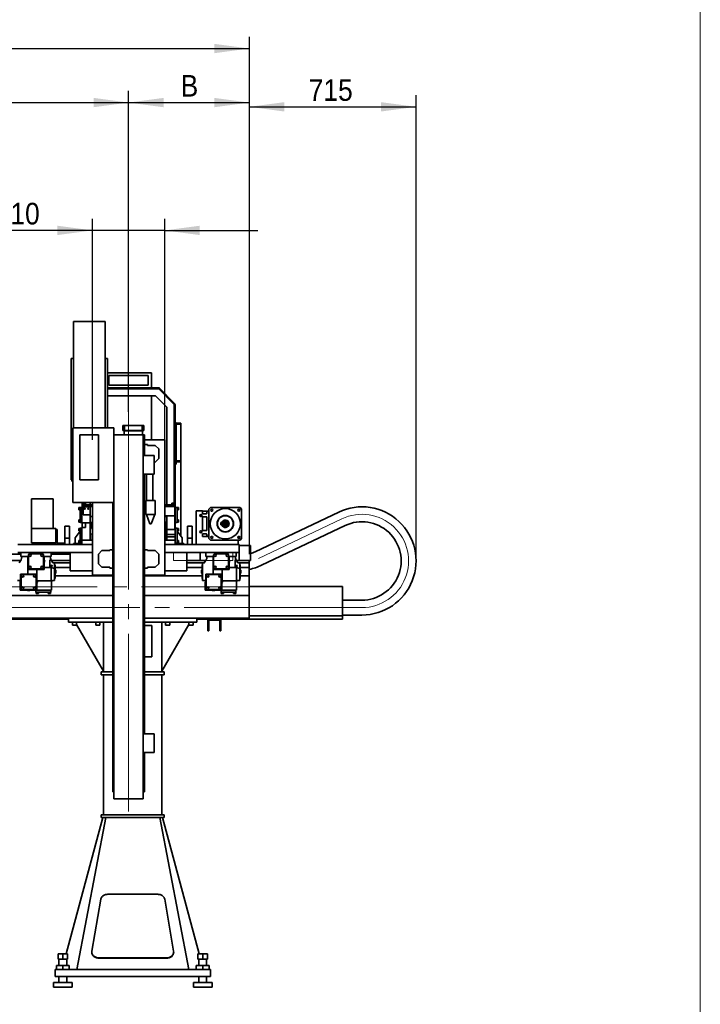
# Model space of a CAD drawing. Header units: millimetres. Extents: x 10 to 400, y 0 to 272.
# Tile 6 of 20: x 127 to 185, y 113 to 198. Entities that reach past the tile are written whole.
import ezdxf

# ---------------------------------------------------------------- set-up
doc = ezdxf.new("R2010")
doc.units = ezdxf.units.MM
for name, pattern in [('SLD-Durchgehend', [0]), ('SLD-Gestrichelt', [1.905, 1.27, -0.635]), ('SLD-Punktstrich', [19.05, 15.24, -1.27, 1.27, -1.27])]:
    doc.linetypes.add(name, pattern=pattern)
doc.layers.add('KOPF', color=7, linetype='SLD-Durchgehend')
doc.styles.add('SLDTEXTSTYLE3', font='GOTHIC.TTF', dxfattribs={"width": 0.913})
doc.dimstyles.new('SLDDIMSTYLE0', dxfattribs={"dimtxt": 1.852083, "dimasz": 3, "dimexe": 0, "dimexo": 0.0625, "dimgap": 0.463021, "dimtad": 1, "dimlfac": 50, "dimrnd": 1e-09, "dimzin": 12, "dimdsep": 46, "dimtxsty": 'SLDTEXTSTYLE3', "dimsah": 1, "dimcen": 0.09, "dimadec": 0, "dimazin": 3, "dimtfac": 1, "dimtofl": 0, "dimtmove": 0, "dimatfit": 3, "dimfxl": 1, "dimfrac": 2, "dimtolj": 1, "dimtzin": 12, "dimarcsym": 0})
doc.dimstyles.new('SLDDIMSTYLE1', dxfattribs={"dimtxt": 1.852083, "dimasz": 3, "dimexe": 0, "dimexo": 0.0625, "dimgap": 0.463021, "dimtad": 1, "dimlfac": 50, "dimrnd": 1e-09, "dimzin": 12, "dimdsep": 46, "dimtxsty": 'SLDTEXTSTYLE3', "dimsah": 1, "dimcen": 0.09, "dimadec": 0, "dimazin": 3, "dimtfac": 1, "dimtmove": 0, "dimatfit": 0, "dimfxl": 1, "dimfrac": 2, "dimtolj": 1, "dimtzin": 12, "dimarcsym": 0})
doc.dimstyles.new('SLDDIMSTYLE2', dxfattribs={"dimtxt": 1.852083, "dimasz": 3, "dimexe": 0, "dimexo": 0.0625, "dimgap": 0.463021, "dimtad": 1, "dimdec": 0, "dimlfac": 50, "dimrnd": 1e-09, "dimzin": 12, "dimdsep": 46, "dimtxsty": 'SLDTEXTSTYLE3', "dimsah": 1, "dimcen": 0.09, "dimadec": 0, "dimazin": 3, "dimtfac": 1, "dimtofl": 0, "dimtmove": 0, "dimatfit": 3, "dimfxl": 1, "dimfrac": 2, "dimtolj": 1, "dimtzin": 12, "dimarcsym": 0})

# ---------------------------------------------------------------- blocks, each defined once
blk = doc.blocks.new('_D')
at = {"layer": 'KOPF', "color": 7}
for p, q in [((44.313, 152.083), (44.313, 196.445)), ((146.313, 152.083), (146.313, 196.445)), ((44.313, 195.445), (146.313, 195.445))]:
    blk.add_line(p, q, dxfattribs=at)
for points in [[(44.313, 195.445), (47.313, 195.045), (47.313, 195.845)], [(146.313, 195.445), (143.313, 195.845), (143.313, 195.045)]]:
    blk.add_solid(points, dxfattribs=at)
at = {"layer": 'KOPF', "color": 7, "insert": (84.296, 197.811), "char_height": 1.85208, "attachment_point": 1, "style": 'SLDTEXTSTYLE3'}
blk.add_mtext('Lx = A + sx + ax + B', dxfattribs=at)
blk = doc.blocks.new('_D_6')
at = {"layer": 'KOPF'}
for p, q in [((55.213, 182.305), (55.213, 191.81)), ((135.953, 164.305), (135.953, 191.81)), ((55.213, 190.81), (135.953, 190.81))]:
    blk.add_line(p, q, dxfattribs=at)
for points in [[(55.213, 190.81), (58.213, 190.41), (58.213, 191.21)], [(135.953, 190.81), (132.953, 191.21), (132.953, 190.41)]]:
    blk.add_solid(points, dxfattribs=at)
at = {"layer": 'KOPF', "insert": (78.902, 193.176), "char_height": 1.85208, "attachment_point": 1, "style": 'SLDTEXTSTYLE3'}
blk.add_mtext('Hub, course, stroke = sx + ax', dxfattribs=at)
blk = doc.blocks.new('_D_7')
at = {"layer": 'KOPF'}
for p, q in [((132.853, 161.899), (132.853, 180.849)), ((139.053, 161.899), (139.053, 180.849)), ((132.853, 179.849), (124.558, 179.849)), ((139.053, 179.849), (132.853, 179.849)), ((139.053, 179.849), (147.053, 179.849))]:
    blk.add_line(p, q, dxfattribs=at)
for points in [[(132.853, 179.849), (129.853, 180.249), (129.853, 179.449)], [(139.053, 179.849), (142.053, 179.449), (142.053, 180.249)]]:
    blk.add_solid(points, dxfattribs=at)
at = {"layer": 'KOPF', "insert": (124.558, 182.215), "char_height": 1.8521, "attachment_point": 1, "style": 'SLDTEXTSTYLE3'}
blk.add_mtext('310', dxfattribs=at)
blk = doc.blocks.new('_D_8')
at = {"layer": 'KOPF'}
for p, q in [((135.953, 164.305), (135.953, 191.81)), ((146.313, 152.083), (146.313, 191.81)), ((135.953, 190.81), (146.313, 190.81))]:
    blk.add_line(p, q, dxfattribs=at)
for points in [[(135.953, 190.81), (138.953, 190.41), (138.953, 191.21)], [(146.313, 190.81), (143.313, 191.21), (143.313, 190.41)]]:
    blk.add_solid(points, dxfattribs=at)
at = {"layer": 'KOPF', "insert": (140.424, 193.176), "char_height": 1.852, "attachment_point": 1, "style": 'SLDTEXTSTYLE3'}
blk.add_mtext('B', dxfattribs=at)
blk = doc.blocks.new('_D_9')
at = {"layer": 'KOPF'}
for p, q in [((146.313, 152.083), (146.313, 191.445)), ((160.613, 151.505), (160.613, 191.445)), ((146.313, 190.445), (160.613, 190.445))]:
    blk.add_line(p, q, dxfattribs=at)
for points in [[(146.313, 190.445), (149.313, 190.045), (149.313, 190.845)], [(160.613, 190.445), (157.613, 190.845), (157.613, 190.045)]]:
    blk.add_solid(points, dxfattribs=at)
at = {"layer": 'KOPF', "insert": (151.41, 192.811), "char_height": 1.8521, "attachment_point": 1, "style": 'SLDTEXTSTYLE3'}
blk.add_mtext('715', dxfattribs=at)

msp = doc.modelspace()

# ---------------------------------------------------------------- linework, layer by layer
at = {"color": 7, "linetype": 'SLD-Durchgehend', "lineweight": 35}
for p, q in [((133.94267, 172.02502), (131.22267, 172.02502)), ((131.22267, 168.04386), (131.22267, 172.02502)), ((133.94267, 168.04386), (133.94267, 172.02502)), ((131.03267, 158.45502), (131.03267, 168.85502)), ((131.03267, 168.85502), (131.22267, 168.85502)), ((131.22267, 166.38547), (131.22267, 168.04386)), ((133.94267, 168.85502), (134.13267, 168.85502)), ((133.94267, 166.38547), (133.94267, 168.04386)), ((134.13267, 162.90482), (134.13267, 168.85502)), ((137.91266, 167.63542), (134.13267, 167.63542)), ((137.91266, 167.63502), (134.13267, 167.63502)), ((137.63267, 167.41502), (134.27267, 167.41502)), ((134.27267, 167.41502), (134.27267, 166.57502)), ((137.63267, 166.57502), (137.63267, 167.41502)), ((137.91266, 167.63502), (137.91266, 167.63542)), ((137.91266, 166.35502), (137.91266, 167.63502)), ((131.22267, 166.38482), (131.22267, 166.38547)), ((131.22267, 166.38482), (131.22267, 162.90482)), ((133.94267, 166.38482), (133.94267, 166.38547)), ((133.94267, 166.38482), (133.94267, 162.90482)), ((138.48969, 166.35502), (134.13267, 166.35502)), ((137.63267, 166.57542), (134.27267, 166.57542)), ((134.27267, 166.57502), (137.63267, 166.57502)), ((138.53812, 166.34741), (138.51359, 166.27126)), ((138.56157, 166.33772), (138.52517, 166.26648)), ((138.56157, 166.33772), (138.53812, 166.34741)), ((138.60141, 166.30874), (138.56157, 166.33772)), ((138.48969, 166.27502), (134.13267, 166.27502)), ((138.26518, 165.65502), (134.13267, 165.65502)), ((137.91266, 165.65502), (137.91266, 161.89902)), ((139.24267, 164.67754), (138.26518, 165.65502)), ((138.52517, 166.26648), (138.51359, 166.27126)), ((138.522, 166.27502), (138.54485, 166.25217)), ((138.54485, 166.25217), (138.52517, 166.26648)), ((138.60141, 166.30874), (138.54485, 166.25217)), ((139.83982, 164.95719), (138.54485, 166.25217)), ((139.89639, 165.01376), (138.60141, 166.30874)), ((139.24267, 156.32502), (139.24267, 164.67754)), ((139.89639, 165.01376), (139.83982, 164.95719)), ((139.85581, 164.934), (139.83982, 164.95719)), ((139.92879, 164.96678), (139.85581, 164.934)), ((139.85757, 164.92978), (139.85581, 164.934)), ((139.93234, 164.95824), (139.85757, 164.92978)), ((139.86267, 164.90204), (139.85757, 164.92978)), ((139.86267, 164.93435), (139.86267, 164.90204)), ((139.86267, 157.49591), (139.86267, 164.90204)), ((139.94267, 164.90204), (139.86267, 164.90204)), ((139.92879, 164.96678), (139.89639, 165.01376)), ((139.93234, 164.95824), (139.92879, 164.96678)), ((139.94267, 164.90204), (139.93234, 164.95824)), ((139.94267, 157.49591), (139.94267, 164.90204)), ((135.47087, 162.67902), (135.47087, 163.11902)), ((135.61087, 163.11902), (135.47087, 163.11902)), ((135.61087, 162.67902), (135.61087, 163.11902)), ((135.61087, 163.11902), (137.13087, 163.11902)), ((137.13087, 162.67902), (137.13087, 163.11902)), ((137.13087, 163.11902), (137.27087, 163.11902)), ((137.27087, 162.67902), (137.27087, 163.11902)), ((140.02267, 163.33891), (139.94267, 163.33891)), ((140.02267, 163.33891), (140.02267, 160.16629)), ((140.43267, 163.32686), (140.02267, 163.32686)), ((140.43267, 163.24754), (140.02267, 163.24754)), ((140.02267, 163.15617), (140.03266, 163.15617)), ((140.03266, 163.13107), (140.02267, 163.13107)), ((140.03266, 163.05175), (140.02267, 163.05175)), ((140.03266, 163.15617), (140.03266, 163.05175)), ((140.43267, 163.24754), (140.43267, 163.32686)), ((140.43267, 163.24754), (140.43267, 162.68224)), ((134.70266, 162.90482), (131.18267, 162.90482)), ((131.18267, 162.90482), (131.18267, 156.50482)), ((133.38266, 162.30482), (131.78267, 162.30482)), ((131.78267, 162.30482), (131.78267, 158.46482)), ((133.38266, 158.46482), (133.38266, 162.30482)), ((134.70266, 162.90482), (134.70266, 156.50482)), ((134.70266, 162.30502), (134.90267, 162.30502)), ((134.90267, 162.30502), (137.00267, 162.30502)), ((135.61087, 162.67902), (135.47087, 162.67902)), ((135.57087, 162.67902), (135.57087, 162.65902)), ((135.57087, 162.65902), (137.17087, 162.65902)), ((135.58086, 162.65902), (135.58086, 162.30502)), ((135.61087, 162.67902), (137.13087, 162.67902)), ((137.00267, 162.30502), (137.20266, 162.30502)), ((137.13087, 162.67902), (137.27087, 162.67902)), ((137.16086, 162.30502), (137.16086, 162.65902)), ((137.17087, 162.65902), (137.17087, 162.67902)), ((137.20266, 162.30502), (137.20266, 131.10502)), ((137.20266, 162.30482), (137.31267, 162.30482)), ((137.31267, 161.48902), (137.31267, 162.30482)), ((140.43267, 162.68224), (140.43267, 162.6251)), ((140.43267, 162.6251), (140.43267, 160.07492)), ((137.20266, 161.48902), (137.30866, 161.48902)), ((137.30866, 160.55502), (137.30866, 161.48902)), ((137.56866, 161.48902), (137.30866, 161.48902)), ((139.05267, 161.89902), (137.31267, 161.89902)), ((137.56866, 161.40902), (137.56866, 161.48902)), ((138.24266, 161.40902), (137.56866, 161.40902)), ((138.53867, 161.11302), (138.24266, 161.40902)), ((139.05267, 150.29902), (139.05267, 161.89902)), ((138.16267, 160.55502), (137.20266, 160.55502)), ((138.16267, 160.55502), (138.16267, 158.95502)), ((138.53867, 160.28502), (138.53867, 161.11302)), ((138.16267, 159.98902), (138.24266, 159.98902)), ((138.24266, 159.98902), (138.53867, 160.28502)), ((140.02267, 160.16629), (139.94267, 160.16629)), ((140.43267, 160.07492), (139.94267, 160.07492)), ((140.43267, 159.9956), (139.94267, 159.9956)), ((140.03266, 159.90423), (139.94267, 159.90423)), ((139.94267, 159.85252), (140.02267, 159.85252)), ((139.94267, 159.79981), (140.03266, 159.79981)), ((140.02267, 160.16629), (140.02267, 160.07492)), ((140.02267, 159.90423), (140.02267, 159.85252)), ((140.02267, 159.87913), (140.03266, 159.87913)), ((140.03266, 159.79981), (140.03266, 159.90423)), ((140.43267, 159.9956), (140.43267, 160.07492)), ((140.43267, 159.71637), (140.43267, 159.9956)), ((140.43267, 159.65922), (140.43267, 159.71637)), ((140.43267, 157.56441), (140.43267, 159.65922)), ((138.16267, 158.95502), (137.20266, 158.95502)), ((137.31267, 152.46902), (137.31267, 158.95502)), ((137.48267, 158.95502), (137.48267, 156.67502)), ((138.04267, 156.67502), (138.04267, 158.95502)), ((131.03267, 158.45502), (131.18267, 158.45502)), ((131.08267, 158.35502), (131.08267, 158.45502)), ((131.08267, 158.35502), (131.18267, 158.35502)), ((131.78267, 158.46482), (133.38266, 158.46482)), ((139.94267, 157.49591), (139.86267, 157.49591)), ((139.86267, 157.49591), (139.86267, 156.32502)), ((139.94267, 157.49591), (139.94267, 156.14502)), ((140.43267, 157.54422), (140.43267, 157.56441)), ((140.43267, 153.64061), (140.43267, 157.54422)), ((127.63866, 156.82502), (127.63866, 154.27502)), ((127.63866, 156.82502), (128.55866, 156.82502)), ((128.55866, 156.82502), (129.47866, 156.82502)), ((129.47866, 154.27502), (129.47866, 156.82502)), ((134.70266, 156.50482), (131.18267, 156.50482)), ((131.96267, 156.14502), (131.96267, 156.50482)), ((132.02467, 156.32502), (132.02467, 156.16502)), ((132.02467, 156.32502), (132.12467, 156.32502)), ((132.04267, 156.32502), (132.04267, 156.50482)), ((132.04467, 156.44502), (132.04467, 156.32502)), ((132.04467, 156.44502), (132.24466, 156.44502)), ((132.12467, 156.32502), (132.85267, 156.32502)), ((132.24466, 156.32502), (132.24466, 156.44502)), ((132.66267, 156.50482), (132.66267, 156.32502)), ((132.85267, 156.50482), (132.85267, 150.29902)), ((134.59267, 152.46902), (134.59267, 156.50482)), ((134.70266, 156.50482), (134.70266, 131.10502)), ((137.44267, 156.67502), (137.44267, 155.47502)), ((138.24266, 156.67502), (137.44267, 156.67502)), ((138.24266, 155.47502), (138.24266, 156.67502)), ((139.05267, 156.32502), (139.78066, 156.32502)), ((139.66066, 156.44502), (139.66066, 156.32502)), ((139.66066, 156.44502), (139.86067, 156.44502)), ((139.78066, 156.32502), (139.88067, 156.32502)), ((139.86067, 156.32502), (139.86067, 156.44502)), ((139.88067, 156.32502), (139.88067, 156.16502)), ((131.79467, 156.07502), (131.67467, 156.07502)), ((131.67467, 155.87502), (131.67467, 156.07502)), ((131.67467, 155.87502), (131.79467, 155.87502)), ((131.79467, 156.09502), (131.95467, 156.09502)), ((131.79467, 155.99502), (131.79467, 156.09502)), ((131.79467, 154.91502), (131.79467, 155.99502)), ((131.95467, 156.14502), (131.95467, 154.76502)), ((131.95467, 156.14502), (132.05467, 156.14502)), ((131.98467, 156.14502), (131.98467, 156.16502)), ((132.66467, 156.16502), (131.98467, 156.16502)), ((132.66467, 156.14502), (132.05467, 156.14502)), ((132.05467, 156.14502), (132.05467, 155.45502)), ((132.05467, 155.45502), (132.66467, 155.45502)), ((132.85267, 156.17502), (132.66467, 156.17502)), ((132.66467, 156.17502), (132.66467, 156.14502)), ((132.66467, 155.45502), (132.66467, 156.14502)), ((132.66467, 155.45502), (132.66467, 155.31921)), ((137.44267, 155.47502), (138.24266, 155.47502)), ((137.49267, 155.47502), (137.78384, 154.67502)), ((137.90149, 154.67502), (138.19266, 155.47502)), ((139.92066, 156.16502), (139.05267, 156.16502)), ((139.24067, 155.36502), (139.05267, 155.36502)), ((139.24067, 155.31921), (139.24067, 155.36502)), ((139.92066, 155.36502), (139.24067, 155.36502)), ((139.92066, 155.36502), (139.92066, 156.16502)), ((139.95067, 156.14502), (139.92066, 156.14502)), ((139.95067, 155.55589), (139.92066, 155.55589)), ((139.92066, 154.36502), (139.92066, 155.36502)), ((139.95067, 155.35415), (139.92066, 155.35415)), ((139.95067, 155.55589), (139.95067, 156.14502)), ((140.11066, 156.09502), (139.95067, 156.09502)), ((139.95067, 155.35415), (139.95067, 155.55589)), ((139.95067, 154.76502), (139.95067, 155.35415)), ((140.11066, 156.09502), (140.11066, 155.99502)), ((140.23067, 156.07502), (140.11066, 156.07502)), ((140.11066, 155.99502), (140.11066, 154.91502)), ((140.11066, 155.87502), (140.23067, 155.87502)), ((140.23067, 156.07502), (140.23067, 155.97502)), ((140.23067, 155.97502), (140.23067, 155.87502)), ((141.75267, 152.91502), (141.75267, 155.79502)), ((142.28267, 155.79502), (141.75267, 155.79502)), ((142.23267, 155.42374), (142.23267, 155.3663)), ((142.28267, 155.79502), (142.28267, 155.58502)), ((142.28267, 155.78502), (142.85267, 155.78502)), ((142.28267, 155.58502), (142.30267, 155.58502)), ((142.30267, 155.58502), (142.30267, 155.55502)), ((142.30267, 155.55502), (142.64267, 155.55502)), ((142.64267, 155.55502), (142.64267, 155.58502)), ((142.64267, 155.58502), (142.66267, 155.58502)), ((142.66267, 155.58502), (142.66267, 155.77502)), ((142.85267, 155.77502), (142.66267, 155.77502)), ((142.85267, 155.95502), (142.99267, 156.09502)), ((142.85267, 153.43502), (142.85267, 155.95502)), ((142.99267, 156.09502), (145.51267, 156.09502)), ((143.04936, 155.78502), (143.12252, 155.78502)), ((145.65267, 155.95502), (145.51267, 156.09502)), ((145.65267, 153.43502), (145.65267, 155.95502)), ((146.81534, 152.29038), (153.98072, 155.69612)), ((131.79467, 155.03502), (131.67467, 155.03502)), ((131.67467, 154.83502), (131.67467, 155.03502)), ((131.67467, 154.83502), (131.79467, 154.83502)), ((131.79467, 154.81502), (131.79467, 154.91502)), ((131.79467, 154.81502), (131.95467, 154.81502)), ((131.95467, 154.76502), (132.66467, 154.76502)), ((131.96267, 154.36502), (131.96267, 154.76502)), ((131.98467, 154.76502), (131.98467, 154.36502)), ((132.26467, 154.76502), (132.26467, 154.36502)), ((132.66467, 155.31921), (132.66467, 153.81083)), ((132.85267, 155.31265), (132.66467, 155.31921)), ((137.90149, 154.67502), (137.78384, 154.67502)), ((139.24067, 155.31921), (139.05267, 155.31265)), ((139.24067, 154.2873), (139.24067, 155.31921)), ((139.95067, 154.76502), (139.92066, 154.76502)), ((139.94267, 154.76502), (139.94267, 154.36502)), ((140.11066, 154.81502), (139.95067, 154.81502)), ((140.23067, 155.03502), (140.11066, 155.03502)), ((140.11066, 154.91502), (140.11066, 154.81502)), ((140.11066, 154.83502), (140.23067, 154.83502)), ((140.23067, 155.03502), (140.23067, 154.93502)), ((140.23067, 154.93502), (140.23067, 154.83502)), ((142.18139, 155.31502), (142.12395, 155.31502)), ((142.28267, 155.27502), (142.28267, 154.11502)), ((142.66267, 155.27502), (142.28267, 155.27502)), ((142.66267, 155.27502), (142.66267, 154.11502)), ((143.9487, 154.79502), (143.86667, 154.79502)), ((143.86667, 154.79502), (143.86667, 154.59502)), ((143.86667, 154.59502), (143.9487, 154.59502)), ((147.36482, 151.13432), (154.5302, 154.54006)), ((127.61467, 154.27502), (129.71467, 154.27502)), ((127.61467, 154.27502), (127.61467, 153.04902)), ((129.71467, 154.27502), (129.71467, 154.21502)), ((129.71467, 154.21502), (129.81467, 154.21502)), ((129.71467, 154.21502), (129.71467, 152.91502)), ((129.81467, 154.21502), (129.81467, 153.01502)), ((130.49666, 154.49502), (130.89666, 154.49502)), ((130.49666, 153.45579), (130.49666, 154.49502)), ((130.89666, 154.49502), (130.89666, 153.45579)), ((131.36267, 153.49502), (131.79467, 154.06678)), ((131.79467, 154.29502), (131.67467, 154.29502)), ((131.67467, 154.09502), (131.67467, 154.29502)), ((131.67467, 154.09502), (131.79467, 154.09502)), ((131.79467, 154.21502), (131.79467, 154.31502)), ((131.79467, 154.31502), (131.95467, 154.31502)), ((131.79467, 153.13502), (131.79467, 154.21502)), ((131.95467, 154.36502), (132.26467, 154.36502)), ((131.95467, 154.36502), (131.95467, 153.27502)), ((132.66467, 153.81083), (132.85267, 153.81739)), ((132.66467, 153.81083), (132.66467, 153.54502)), ((132.82467, 153.81642), (132.82467, 153.54502)), ((139.05267, 153.81739), (139.22067, 153.81153)), ((139.08067, 153.54502), (139.08067, 153.81642)), ((139.22067, 154.2873), (139.24067, 154.2873)), ((139.22067, 153.81153), (139.22067, 154.2873)), ((139.22067, 153.81153), (139.22067, 153.54502)), ((139.24067, 154.20991), (139.24067, 154.2873)), ((139.24067, 154.20959), (139.24067, 154.20991)), ((139.37722, 154.20502), (139.24067, 154.20502)), ((139.24067, 154.06502), (139.24067, 154.20502)), ((139.24067, 153.61502), (139.24067, 154.06502)), ((139.95067, 153.77589), (139.24067, 153.77589)), ((139.91801, 154.20502), (139.37722, 154.20502)), ((139.91801, 154.36502), (139.91801, 154.20502)), ((139.95067, 154.36502), (139.91801, 154.36502)), ((139.95067, 153.77589), (139.95067, 154.36502)), ((140.11066, 154.31502), (139.95067, 154.31502)), ((139.95067, 153.57415), (139.95067, 153.77589)), ((140.11066, 154.31502), (140.11066, 154.21502)), ((140.23067, 154.29502), (140.11066, 154.29502)), ((140.11066, 154.21502), (140.11066, 153.13502)), ((140.11066, 154.09502), (140.23067, 154.09502)), ((140.11066, 154.06678), (140.54267, 153.49502)), ((140.23067, 154.29502), (140.23067, 154.19502)), ((140.23067, 154.19502), (140.23067, 154.09502)), ((141.00866, 154.49502), (141.40867, 154.49502)), ((141.00866, 153.45579), (141.00866, 154.49502)), ((141.40867, 154.49502), (141.40867, 153.45579)), ((142.12395, 154.07502), (142.18139, 154.07502)), ((142.23267, 154.02374), (142.23267, 153.9663)), ((142.66267, 154.11502), (142.28267, 154.11502)), ((142.30267, 153.80502), (142.28267, 153.80502)), ((142.28267, 153.80502), (142.28267, 153.59502)), ((142.64267, 153.83502), (142.30267, 153.83502)), ((142.30267, 153.83502), (142.30267, 153.80502)), ((142.64267, 153.80502), (142.64267, 153.83502)), ((142.66267, 153.80502), (142.64267, 153.80502)), ((142.66267, 153.61502), (142.66267, 153.80502)), ((126.45267, 152.91502), (132.85267, 152.91502)), ((127.61467, 153.04902), (129.71467, 153.04902)), ((129.81467, 153.01502), (130.40267, 153.01502)), ((130.40267, 153.01502), (130.40267, 152.91502)), ((130.49666, 153.45579), (130.49666, 152.91502)), ((130.89666, 153.45579), (130.49666, 153.45579)), ((130.89666, 153.45579), (130.89666, 152.91502)), ((131.22267, 152.99502), (131.88467, 152.99502)), ((131.22267, 152.99502), (131.22267, 152.91502)), ((131.36267, 152.99502), (131.36267, 153.49502)), ((131.79467, 153.25502), (131.67467, 153.25502)), ((131.67467, 153.05502), (131.67467, 153.25502)), ((131.67467, 153.05502), (131.79467, 153.05502)), ((131.79467, 153.03502), (131.79467, 153.13502)), ((131.79467, 153.03502), (131.95467, 153.03502)), ((131.95467, 153.27502), (132.85267, 153.27502)), ((131.95467, 153.27502), (131.95467, 152.91502)), ((132.66467, 153.54502), (132.66467, 153.29502)), ((132.66467, 153.29502), (132.66467, 153.27502)), ((132.82467, 153.54502), (132.82467, 153.29502)), ((132.82467, 153.29502), (132.82467, 153.27502)), ((139.95067, 153.27502), (139.05267, 153.27502)), ((139.05267, 152.91502), (145.45267, 152.91502)), ((139.08067, 153.29502), (139.08067, 153.54502)), ((139.08067, 153.27502), (139.08067, 153.29502)), ((139.22067, 153.54502), (139.22067, 153.49404)), ((139.22067, 153.49404), (139.24067, 153.49404)), ((139.24067, 153.49404), (139.24067, 153.61502)), ((139.95067, 153.57415), (139.24067, 153.57415)), ((139.24067, 153.29502), (139.24067, 153.49404)), ((139.24067, 153.27502), (139.24067, 153.29502)), ((139.95067, 153.27502), (139.95067, 153.57415)), ((139.95067, 152.91502), (139.95067, 153.27502)), ((140.11066, 153.03502), (139.95067, 153.03502)), ((140.02067, 152.99502), (140.68267, 152.99502)), ((140.23067, 153.25502), (140.11066, 153.25502)), ((140.11066, 153.13502), (140.11066, 153.03502)), ((140.11066, 153.05502), (140.23067, 153.05502)), ((140.23067, 153.25502), (140.23067, 153.15502)), ((140.23067, 153.15502), (140.23067, 153.05502)), ((140.54267, 153.49502), (140.54267, 152.99502)), ((140.68267, 152.91502), (140.68267, 152.99502)), ((141.00866, 153.45579), (141.00866, 152.91502)), ((141.40867, 153.45579), (141.00866, 153.45579)), ((141.40867, 153.45579), (141.40867, 152.91502)), ((142.28267, 153.60502), (142.85267, 153.60502)), ((142.85267, 153.59502), (142.28267, 153.59502)), ((142.33767, 153.60502), (142.33767, 153.59502)), ((142.85267, 153.61502), (142.66267, 153.61502)), ((142.99267, 153.29502), (142.85267, 153.43502)), ((142.99267, 153.29502), (145.51267, 153.29502)), ((143.1386, 153.59502), (143.03329, 153.59502)), ((143.04936, 153.60502), (143.12252, 153.60502)), ((145.35267, 153.47564), (145.35267, 153.58095)), ((145.35267, 152.91502), (145.35267, 153.29502)), ((145.45267, 152.23502), (145.45267, 152.91502)), ((145.45267, 152.82902), (146.42267, 152.82902)), ((145.51267, 153.29502), (145.65267, 153.43502)), ((146.42267, 152.82902), (146.42267, 151.55502)), ((126.71267, 152.08302), (65.68267, 152.08302)), ((126.45267, 152.23502), (132.85267, 152.23502)), ((126.71267, 151.87502), (126.71267, 152.23502)), ((127.37267, 152.01502), (127.37267, 150.93502)), ((128.55267, 152.11502), (127.47267, 152.11502)), ((128.65267, 150.93502), (128.65267, 152.01502)), ((129.31267, 152.23502), (129.31267, 151.87502)), ((130.95266, 152.08302), (129.31267, 152.08302)), ((130.15266, 152.08302), (130.15266, 152.23502)), ((130.95266, 150.65502), (130.95266, 152.23502)), ((133.66267, 152.38902), (133.36667, 152.09302)), ((133.36667, 152.09302), (133.36667, 151.26502)), ((134.33667, 152.38902), (133.66267, 152.38902)), ((134.33667, 152.46902), (134.33667, 152.38902)), ((134.59667, 152.46902), (134.33667, 152.46902)), ((134.59667, 150.88902), (134.59667, 152.46902)), ((134.59667, 152.46902), (134.70266, 152.46902)), ((137.20266, 152.46902), (137.30866, 152.46902)), ((137.30866, 150.88902), (137.30866, 152.46902)), ((137.56866, 152.46902), (137.30866, 152.46902)), ((137.56866, 152.38902), (137.56866, 152.46902)), ((138.24266, 152.38902), (137.56866, 152.38902)), ((138.53867, 152.09302), (138.24266, 152.38902)), ((138.53867, 151.26502), (138.53867, 152.09302)), ((139.05267, 152.23502), (145.45267, 152.23502)), ((140.95266, 150.65502), (140.95266, 152.23502)), ((142.09267, 152.23002), (140.95266, 152.23002)), ((141.75267, 152.23002), (141.75267, 152.23502)), ((142.09267, 152.23502), (142.09267, 151.53502)), ((142.59267, 151.87502), (142.59267, 152.23502)), ((143.25267, 152.01502), (143.25267, 150.93502)), ((144.43267, 152.11502), (143.35267, 152.11502)), ((144.53267, 150.93502), (144.53267, 152.01502)), ((145.19267, 152.23502), (145.19267, 151.87502)), ((145.45267, 152.23502), (145.45267, 151.55502)), ((126.68527, 151.53502), (64.48007, 151.53502)), ((126.57222, 151.33921), (126.72568, 151.60502)), ((127.32266, 151.87502), (126.71267, 151.87502)), ((126.79267, 151.85502), (126.79267, 151.87502)), ((127.32266, 150.78502), (127.32266, 151.87502)), ((129.31267, 151.87502), (128.70267, 151.87502)), ((128.70267, 151.87502), (128.70267, 151.57589)), ((128.70267, 151.37415), (128.70267, 150.78502)), ((129.21267, 151.53502), (129.21267, 151.08502)), ((129.23266, 151.87502), (129.23266, 151.85502)), ((129.45353, 151.33851), (129.29966, 151.60502)), ((130.95266, 151.53502), (129.34007, 151.53502)), ((130.95266, 151.33994), (129.4527, 151.33994)), ((129.45353, 151.33851), (129.61267, 151.33851)), ((129.61267, 151.33851), (129.61267, 150.86274)), ((129.64267, 151.16502), (129.61267, 151.16502)), ((129.64267, 151.16502), (129.64267, 150.00502)), ((133.36667, 151.26502), (133.66267, 150.96902)), ((138.24266, 150.96902), (138.53867, 151.26502)), ((140.95266, 151.54002), (142.09267, 151.54002)), ((142.09267, 151.53502), (140.95266, 151.53502)), ((142.45264, 151.33994), (140.95266, 151.33994)), ((142.09267, 151.53502), (142.56527, 151.53502)), ((142.29267, 151.16502), (142.26267, 151.16502)), ((142.26267, 151.16502), (142.26267, 150.00502)), ((142.29267, 149.83083), (142.29267, 151.33921)), ((142.45221, 151.33921), (142.29267, 151.33921)), ((142.45221, 151.33921), (142.60568, 151.60502)), ((143.20267, 151.87502), (142.59267, 151.87502)), ((142.67267, 151.85502), (142.67267, 151.87502)), ((143.20267, 150.78502), (143.20267, 151.87502)), ((145.19267, 151.87502), (144.58267, 151.87502)), ((144.58267, 151.87502), (144.58267, 151.57589)), ((144.58267, 151.37415), (144.58267, 150.78502)), ((145.09267, 151.53502), (145.09267, 151.08502)), ((145.11267, 151.87502), (145.11267, 151.85502)), ((145.13561, 151.87502), (145.13561, 151.70531)), ((145.33352, 151.33851), (145.17965, 151.60502)), ((145.20852, 151.55502), (145.45267, 151.55502)), ((146.31267, 151.53502), (145.22007, 151.53502)), ((146.31267, 151.33994), (145.3327, 151.33994)), ((145.33352, 151.33851), (145.49267, 151.33851)), ((145.45267, 151.55502), (146.42267, 151.55502)), ((145.49267, 151.33851), (145.49267, 150.86274)), ((145.52267, 151.16502), (145.49267, 151.16502)), ((145.52267, 151.16502), (145.52267, 150.00502)), ((146.31267, 151.55502), (146.31267, 151.53502)), ((146.31267, 151.53502), (146.31267, 151.33994)), ((146.31267, 150.95502), (146.31267, 151.33994)), ((126.69267, 149.00502), (126.69267, 150.38502)), ((126.69267, 150.38502), (128.07267, 150.38502)), ((127.92267, 150.33502), (126.84267, 150.33502)), ((128.70267, 150.78502), (127.32266, 150.78502)), ((127.32266, 150.38502), (127.32266, 150.78502)), ((127.47267, 150.83502), (128.55267, 150.83502)), ((128.07267, 150.38502), (128.07267, 149.79589)), ((128.09276, 149.78502), (128.09276, 150.78502)), ((128.70267, 150.94502), (129.30881, 150.94502)), ((129.32267, 149.78502), (129.32267, 150.94045)), ((129.32384, 150.94013), (129.61267, 150.86274)), ((129.61267, 150.86274), (129.61267, 149.83083)), ((130.95266, 150.95502), (129.64267, 150.95502)), ((129.70067, 150.70052), (129.64267, 150.74502)), ((129.64267, 150.42502), (129.70067, 150.46953)), ((129.70067, 150.70052), (129.70067, 150.46953)), ((132.85267, 150.65502), (130.95266, 150.65502)), ((132.85267, 150.29902), (134.59267, 150.29902)), ((133.66267, 150.96902), (134.33667, 150.96902)), ((134.33667, 150.96902), (134.33667, 150.88902)), ((134.33667, 150.88902), (134.59667, 150.88902)), ((134.59267, 131.70502), (134.59267, 150.88902)), ((134.70266, 150.88902), (134.59667, 150.88902)), ((137.30866, 150.88902), (137.20266, 150.88902)), ((137.30866, 150.88902), (137.56866, 150.88902)), ((137.31267, 136.67502), (137.31267, 150.88902)), ((137.31267, 150.29902), (139.05267, 150.29902)), ((137.56866, 150.88902), (137.56866, 150.96902)), ((137.56866, 150.96902), (138.24266, 150.96902)), ((140.95266, 150.65502), (139.05267, 150.65502)), ((142.26267, 150.95502), (140.95266, 150.95502)), ((142.26267, 150.74502), (142.20467, 150.70052)), ((142.20467, 150.70052), (142.20467, 150.46953)), ((142.20467, 150.46953), (142.26267, 150.42502)), ((142.57267, 149.00502), (142.57267, 150.38502)), ((142.57267, 150.38502), (143.95267, 150.38502)), ((143.80267, 150.33502), (142.72266, 150.33502)), ((144.58267, 150.78502), (143.20267, 150.78502)), ((143.20267, 150.38502), (143.20267, 150.78502)), ((143.35267, 150.83502), (144.43267, 150.83502)), ((143.95267, 150.38502), (143.95267, 149.79589)), ((143.97276, 149.78502), (143.97276, 150.78502)), ((144.58267, 150.94502), (145.18882, 150.94502)), ((145.20267, 149.78502), (145.20267, 150.94045)), ((145.20385, 150.94013), (145.49267, 150.86274)), ((145.49267, 150.86274), (145.49267, 149.83083)), ((146.31267, 150.95502), (145.52267, 150.95502)), ((145.58066, 150.70052), (145.52267, 150.74502)), ((145.52267, 150.42502), (145.58066, 150.46953)), ((145.58066, 150.70052), (145.58066, 150.46953)), ((146.31267, 150.95502), (146.31267, 150.21502)), ((126.6756, 149.83083), (126.41267, 149.83083)), ((126.65267, 149.00502), (126.65267, 149.69502)), ((126.65267, 149.69502), (126.69267, 149.69502)), ((126.74267, 150.23502), (126.74267, 149.15502)), ((128.02267, 149.15502), (128.02267, 150.23502)), ((128.07267, 149.59415), (128.07267, 149.00502)), ((128.08704, 149.78502), (128.64266, 149.78502)), ((128.64266, 149.78502), (129.34267, 149.78502)), ((129.34267, 149.78502), (129.34267, 148.98502)), ((129.42266, 149.78502), (129.34267, 149.78502)), ((129.42266, 149.83083), (129.61267, 149.83083)), ((129.42266, 149.83083), (129.42266, 149.78502)), ((129.61267, 150.00502), (129.64267, 150.00502)), ((134.59267, 150.21502), (129.64267, 150.21502)), ((142.26267, 150.21502), (137.31267, 150.21502)), ((142.26267, 150.00502), (142.29267, 150.00502)), ((142.55559, 149.83083), (142.29267, 149.83083)), ((142.53266, 149.69502), (142.57267, 149.69502)), ((142.53266, 149.00502), (142.53266, 149.69502)), ((142.62267, 150.23502), (142.62267, 149.15502)), ((143.90266, 149.15502), (143.90266, 150.23502)), ((143.95267, 149.59415), (143.95267, 149.00502)), ((143.96704, 149.78502), (144.52267, 149.78502)), ((144.52267, 149.78502), (145.22266, 149.78502)), ((145.22266, 149.78502), (145.22266, 148.98502)), ((145.30267, 149.78502), (145.22266, 149.78502)), ((145.30267, 149.83083), (145.49267, 149.83083)), ((145.30267, 149.83083), (145.30267, 149.78502)), ((145.49267, 150.00502), (145.52267, 150.00502)), ((146.31267, 150.21502), (145.52267, 150.21502)), ((146.31267, 148.53502), (146.31267, 150.21502)), ((126.65267, 149.00502), (126.69267, 149.00502)), ((128.07267, 149.00502), (126.69267, 149.00502)), ((126.84267, 149.05502), (127.92267, 149.05502)), ((127.92267, 149.00502), (127.92267, 148.98502)), ((127.92267, 148.98502), (129.34267, 148.98502)), ((128.00267, 148.82502), (128.00267, 148.98502)), ((128.10266, 148.82502), (128.00267, 148.82502)), ((128.02267, 148.82502), (128.02267, 148.70502)), ((128.12266, 148.70502), (128.02267, 148.70502)), ((129.18267, 148.82502), (128.10266, 148.82502)), ((128.22267, 148.70502), (128.12266, 148.70502)), ((128.22267, 148.70502), (128.22267, 148.82502)), ((129.06267, 148.82502), (129.06267, 148.70502)), ((129.16266, 148.70502), (129.06267, 148.70502)), ((129.26267, 148.70502), (129.16266, 148.70502)), ((129.28267, 148.82502), (129.18267, 148.82502)), ((129.26267, 148.70502), (129.26267, 148.82502)), ((129.28267, 148.82502), (129.28267, 148.98502)), ((142.53266, 149.00502), (142.57267, 149.00502)), ((143.95267, 149.00502), (142.57267, 149.00502)), ((142.72266, 149.05502), (143.80267, 149.05502)), ((143.80267, 149.00502), (143.80267, 148.98502)), ((143.80267, 148.98502), (145.22266, 148.98502)), ((143.88267, 148.82502), (143.88267, 148.98502)), ((143.98267, 148.82502), (143.88267, 148.82502)), ((143.90266, 148.82502), (143.90266, 148.70502)), ((144.00267, 148.70502), (143.90266, 148.70502)), ((145.06267, 148.82502), (143.98267, 148.82502)), ((144.10267, 148.70502), (144.00267, 148.70502)), ((144.10267, 148.70502), (144.10267, 148.82502)), ((144.94267, 148.82502), (144.94267, 148.70502)), ((145.04267, 148.70502), (144.94267, 148.70502)), ((145.14267, 148.70502), (145.04267, 148.70502)), ((145.16267, 148.82502), (145.06267, 148.82502)), ((145.14267, 148.70502), (145.14267, 148.82502)), ((145.16267, 148.82502), (145.16267, 148.98502)), ((154.31267, 149.30522), (146.31267, 149.30522)), ((154.31267, 146.80502), (154.31267, 149.30522)), ((134.59267, 148.53502), (44.31267, 148.53502)), ((146.31267, 148.53502), (137.31267, 148.53502)), ((146.31267, 148.53502), (146.31267, 146.89502)), ((155.97267, 148.14502), (154.31267, 148.14502)), ((130.81266, 146.58502), (99.81267, 146.58502)), ((130.81266, 146.53502), (123.86267, 146.53502)), ((130.81266, 146.50502), (123.86267, 146.50502)), ((130.81266, 146.24502), (130.81266, 146.58502)), ((130.81266, 146.58502), (134.59267, 146.58502)), ((130.81266, 146.24502), (133.81267, 146.24502)), ((131.13267, 146.24502), (131.13267, 146.00502)), ((131.49267, 146.00502), (131.49267, 146.24502)), ((133.13267, 146.24502), (133.13267, 146.00502)), ((133.49267, 146.00502), (133.49267, 146.24502)), ((133.81267, 146.24502), (133.81267, 141.98502)), ((133.81267, 146.24502), (134.59267, 146.24502)), ((137.31267, 146.58502), (141.81267, 146.58502)), ((137.31267, 146.24502), (138.81267, 146.24502)), ((138.81267, 146.24502), (138.81267, 141.98502)), ((138.81267, 146.24502), (141.81267, 146.24502)), ((139.13267, 146.24502), (139.13267, 146.00502)), ((139.49266, 146.00502), (139.49266, 146.24502)), ((141.13267, 146.24502), (141.13267, 146.00502)), ((141.49267, 146.00502), (141.49267, 146.24502)), ((146.31267, 146.58502), (141.81267, 146.58502)), ((141.81267, 146.24502), (141.81267, 146.58502)), ((142.76267, 146.53502), (141.81267, 146.53502)), ((142.76267, 146.50502), (141.81267, 146.50502)), ((142.76267, 146.58502), (142.76267, 146.34702)), ((142.76267, 145.50502), (142.76267, 146.34702)), ((142.84266, 146.58502), (142.84266, 146.48442)), ((143.78266, 146.53502), (142.84266, 146.53502)), ((142.92067, 146.50502), (142.84266, 146.50502)), ((142.84266, 146.34702), (142.84266, 145.50502)), ((142.92067, 146.50502), (143.70467, 146.50502)), ((143.70467, 146.42502), (142.92067, 146.42502)), ((143.78266, 146.50502), (143.70467, 146.50502)), ((143.78266, 146.58502), (143.78266, 146.48442)), ((143.78266, 145.50502), (143.78266, 146.34702)), ((143.86267, 146.58502), (143.86267, 146.34702)), ((146.31267, 146.53502), (143.86267, 146.53502)), ((154.31267, 146.50502), (143.86267, 146.50502)), ((143.86267, 146.34702), (143.86267, 145.50502)), ((146.31267, 146.89502), (146.31267, 146.58502)), ((154.31267, 146.80502), (146.31267, 146.80502)), ((146.31267, 146.53502), (146.31267, 146.58502)), ((155.97267, 146.86502), (154.31267, 146.86502)), ((154.31267, 146.50502), (154.31267, 146.80502)), ((131.49267, 146.00502), (131.13267, 146.00502)), ((131.49267, 146.06338), (133.81267, 142.04502)), ((133.49267, 146.00502), (133.13267, 146.00502)), ((137.31267, 145.97502), (137.96267, 145.97502)), ((137.96267, 145.97502), (137.96267, 143.27502)), ((138.81267, 142.04502), (141.13267, 146.06338)), ((139.49266, 146.00502), (139.13267, 146.00502)), ((141.49267, 146.00502), (141.13267, 146.00502)), ((142.84266, 145.50502), (142.76267, 145.50502)), ((143.86267, 145.50502), (143.78266, 145.50502)), ((137.96267, 143.27502), (137.31267, 143.27502)), ((133.61267, 141.98502), (133.61267, 141.74502)), ((133.61267, 141.98502), (134.59267, 141.98502)), ((137.31267, 141.98502), (139.01267, 141.98502)), ((139.01267, 141.98502), (139.01267, 141.74502)), ((133.61267, 141.74502), (134.59267, 141.74502)), ((133.81267, 141.74502), (133.81267, 129.74502)), ((137.31267, 141.74502), (139.01267, 141.74502)), ((138.81267, 141.74502), (138.81267, 129.74502)), ((138.16267, 136.67502), (137.20266, 136.67502)), ((138.16267, 136.67502), (138.16267, 135.07502)), ((138.16267, 135.07502), (137.20266, 135.07502)), ((137.31267, 131.70502), (137.31267, 135.07502)), ((134.70266, 131.70502), (134.59267, 131.70502)), ((134.70266, 131.10502), (134.90267, 131.10502)), ((134.90267, 131.10502), (137.00267, 131.10502)), ((137.00267, 131.10502), (137.20266, 131.10502)), ((137.20266, 131.70502), (137.31267, 131.70502)), ((133.75267, 129.50502), (130.61233, 117.80502)), ((134.00267, 129.50502), (131.51267, 116.46502)), ((133.61267, 129.74502), (133.61267, 129.50502)), ((133.61267, 129.74502), (139.01267, 129.74502)), ((133.61267, 129.50502), (139.01267, 129.50502)), ((138.62267, 129.50502), (141.11267, 116.46502)), ((138.87267, 129.50502), (142.01301, 117.80502)), ((139.01267, 129.74502), (139.01267, 129.50502)), ((133.57327, 122.49361), (132.80872, 118.03249)), ((138.45791, 122.91717), (134.16743, 122.91717)), ((139.81661, 118.03249), (139.05207, 122.49361)), ((129.90267, 117.80502), (129.90267, 117.36502)), ((129.90267, 117.80502), (130.31267, 117.80502)), ((129.90267, 117.36502), (130.31267, 117.36502)), ((129.97267, 117.36502), (129.97267, 116.82502)), ((130.31267, 117.80502), (130.31267, 117.36502)), ((130.31267, 117.80502), (130.72267, 117.80502)), ((130.31267, 117.36502), (130.72267, 117.36502)), ((130.65267, 116.82502), (130.65267, 117.36502)), ((130.72267, 117.80502), (130.72267, 117.36502)), ((132.80289, 117.96402), (132.80289, 117.94112)), ((133.40289, 117.47198), (139.22245, 117.47198)), ((133.40289, 117.44909), (139.22245, 117.44909)), ((139.82244, 117.94112), (139.82244, 117.96402)), ((141.90267, 117.80502), (141.90267, 117.36502)), ((141.90267, 117.80502), (142.31267, 117.80502)), ((141.90267, 117.36502), (142.31267, 117.36502)), ((141.97267, 117.36502), (141.97267, 116.82502)), ((142.31267, 117.80502), (142.31267, 117.36502)), ((142.31267, 117.80502), (142.72266, 117.80502)), ((142.31267, 117.36502), (142.72266, 117.36502)), ((142.65266, 116.82502), (142.65266, 117.36502)), ((142.72266, 117.80502), (142.72266, 117.36502)), ((129.76267, 116.82502), (129.76267, 116.46502)), ((129.76267, 116.82502), (130.31267, 116.82502)), ((130.31267, 116.82502), (130.31267, 116.46502)), ((130.31267, 116.82502), (130.86267, 116.82502)), ((130.86267, 116.82502), (130.86267, 116.46502)), ((141.76267, 116.82502), (141.76267, 116.46502)), ((141.76267, 116.82502), (142.31267, 116.82502)), ((142.31267, 116.82502), (142.31267, 116.46502)), ((142.31267, 116.82502), (142.86266, 116.82502)), ((142.86266, 116.82502), (142.86266, 116.46502)), ((129.65267, 116.46502), (129.65267, 115.86502)), ((129.65267, 116.46502), (142.97267, 116.46502)), ((129.65267, 115.86502), (142.97267, 115.86502)), ((129.97267, 115.86502), (129.97267, 115.36502)), ((130.65267, 115.36502), (130.65267, 115.86502)), ((141.97267, 115.86502), (141.97267, 115.36502)), ((142.65266, 115.36502), (142.65266, 115.86502)), ((142.97267, 116.46502), (142.97267, 115.86502)), ((129.51267, 115.36502), (129.51267, 114.96502)), ((131.11267, 115.36502), (129.51267, 115.36502)), ((129.51267, 114.96502), (130.31267, 114.96502)), ((130.31267, 114.96502), (131.11267, 114.96502)), ((131.11267, 114.96502), (131.11267, 115.36502)), ((141.51267, 115.36502), (141.51267, 114.96502)), ((143.11267, 115.36502), (141.51267, 115.36502)), ((141.51267, 114.96502), (142.31267, 114.96502)), ((142.31267, 114.96502), (143.11267, 114.96502)), ((143.11267, 114.96502), (143.11267, 115.36502))]:
    msp.add_line(p, q, dxfattribs=at)
at = {"color": 7, "linetype": 'SLD-Gestrichelt', "lineweight": 18}
for p, q in [((139.81267, 151.54002), (139.81267, 152.23002)), ((140.95266, 152.23002), (139.81267, 152.23002)), ((142.09267, 152.23502), (144.89266, 152.23502)), ((142.09267, 152.23502), (142.09267, 151.53502)), ((142.09267, 152.23002), (142.09267, 151.54002)), ((144.89266, 152.23502), (144.89266, 151.53502)), ((139.81267, 151.54002), (140.95266, 151.54002)), ((144.89266, 151.53502), (142.09267, 151.53502)), ((142.56527, 151.53502), (144.89266, 151.53502))]:
    msp.add_line(p, q, dxfattribs=at)
at = {"color": 7, "linetype": 'SLD-Durchgehend', "lineweight": 35, "flags": 128}
for points in [[(144.35185, 155.36775), (144.34955, 155.3798), (144.34231, 155.39934)], [(143.71966, 155.11728), (143.70807, 155.12131), (143.68753, 155.12481)], [(144.88486, 154.94549), (144.89414, 154.95351), (144.90745, 154.96955)], [(143.62047, 154.44455), (143.61119, 154.43653), (143.59789, 154.42049)], [(144.15348, 154.02229), (144.15579, 154.01024), (144.16303, 153.9907)], [(144.78567, 154.27276), (144.79727, 154.26873), (144.8178, 154.26523)], [(134.16743, 122.91717), (134.10151, 122.91419), (134.03639, 122.90529), (133.97285, 122.89058), (133.91168, 122.87023), (133.85359, 122.84449), (133.7993, 122.81367), (133.74948, 122.77815), (133.70471, 122.73836), (133.66555, 122.69477), (133.63246, 122.64792), (133.60585, 122.59838), (133.58604, 122.54673), (133.57327, 122.49361)], [(139.05207, 122.49361), (139.0393, 122.54673), (139.01948, 122.59838), (138.99287, 122.64792), (138.95979, 122.69477), (138.92062, 122.73836), (138.87586, 122.77815), (138.82603, 122.81367), (138.77174, 122.84449), (138.71367, 122.87023), (138.65249, 122.89058), (138.58894, 122.90529), (138.52383, 122.91419), (138.45791, 122.91717)], [(132.80289, 117.94112), (132.80523, 117.89767), (132.81514, 117.84219), (132.83269, 117.78799), (132.85764, 117.73578), (132.88967, 117.68624), (132.92837, 117.64001), (132.97323, 117.59769), (133.02367, 117.55982), (133.07904, 117.52692), (133.13861, 117.49939), (133.20162, 117.4776), (133.26724, 117.46183), (133.33462, 117.45229), (133.40289, 117.44909)], [(132.80872, 118.03249), (132.80309, 117.97661), (132.80523, 117.92056), (132.81514, 117.86508), (132.83269, 117.81088), (132.85764, 117.75867), (132.88967, 117.70913), (132.92837, 117.6629), (132.97323, 117.62058), (133.02367, 117.58272), (133.07904, 117.54981), (133.13861, 117.52228), (133.20162, 117.50049), (133.26724, 117.48472), (133.33462, 117.47518), (133.40289, 117.47198)], [(139.22245, 117.47198), (139.29071, 117.47518), (139.3581, 117.48472), (139.42371, 117.50049), (139.48672, 117.52228), (139.5463, 117.54981), (139.60166, 117.58272), (139.65211, 117.62058), (139.69697, 117.6629), (139.73567, 117.70913), (139.76769, 117.75867), (139.79265, 117.81088), (139.81019, 117.86508), (139.8201, 117.92056), (139.82225, 117.97661), (139.81661, 118.03249)], [(139.22245, 117.44909), (139.29071, 117.45229), (139.3581, 117.46183), (139.42371, 117.4776), (139.48672, 117.49939), (139.5463, 117.52692), (139.60166, 117.55982), (139.65211, 117.59769), (139.69697, 117.64001), (139.73567, 117.68624), (139.76769, 117.73578), (139.79265, 117.78799), (139.81019, 117.84219), (139.8201, 117.89767), (139.82244, 117.94112)]]:
    msp.add_lwpolyline(points, dxfattribs=at)
at = {"color": 7, "linetype": 'SLD-Durchgehend', "lineweight": 35}
for centre, radius in [((132.19467, 155.97502), 0.042), ((132.49467, 155.97502), 0.042), ((142.15267, 155.39502), 0.085), ((144.25267, 154.69502), 1.3), ((143.08594, 155.86175), 0.085), ((144.25267, 154.69502), 0.71), ((144.25267, 154.69502), 0.68), ((145.41939, 155.86175), 0.085), ((144.25267, 154.69502), 0.3), ((144.25267, 154.69502), 0.27), ((144.25267, 154.69502), 0.2), ((144.25267, 154.69502), 0.18), ((144.25267, 154.69502), 0.122), ((144.25267, 154.69502), 0.084), ((144.25267, 154.69502), 0.068), ((142.15267, 153.99502), 0.085), ((143.08594, 153.52829), 0.085), ((145.41939, 153.52829), 0.085), ((127.49267, 151.99502), 0.1), ((128.53267, 151.99502), 0.1), ((143.37267, 151.99502), 0.1), ((144.41267, 151.99502), 0.1), ((129.36267, 151.08502), 0.05), ((145.24267, 151.08502), 0.05), ((126.86267, 150.21502), 0.1), ((127.49267, 150.95502), 0.1), ((127.90267, 150.21502), 0.1), ((128.53267, 150.95502), 0.1), ((142.74267, 150.21502), 0.1), ((143.37267, 150.95502), 0.1), ((143.78267, 150.21502), 0.1), ((144.41267, 150.95502), 0.1), ((126.86267, 149.17502), 0.1), ((127.90267, 149.17502), 0.1), ((142.74267, 149.17502), 0.1), ((143.78267, 149.17502), 0.1)]:
    msp.add_circle(centre, radius, dxfattribs=at)
for centre, radius, start, end in [((138.48969, 166.19702), 0.158, 72.148265, 90), ((138.48969, 166.19702), 0.078, 72.148265, 90), ((144.25267, 155.35502), 0.1, 153.6929052, 172.6879741), ((155.97267, 151.50522), 4.6402, 270, 115.4218967), ((133.34467, 154.56502), 0.61, 143.7609287, 216.2390713), ((133.34467, 154.56502), 0.58, 148.0246349, 211.9753651), ((132.98467, 154.56502), 0.16, 145.5884913, 180), ((132.98467, 154.56502), 0.16, 180, 214.4115087), ((138.56067, 154.56502), 0.61, 323.7609287, 36.2390713), ((138.56067, 154.56502), 0.58, 328.0246349, 31.9753651), ((138.92067, 154.56502), 0.16, 325.5884913, 34.4115087), ((143.68109, 155.02502), 0.1, 213.6929295, 232.6879782), ((144.25267, 154.69502), 0.32, 198.2099569, 161.7900431), ((144.82424, 155.02502), 0.1, 93.6929294, 112.6879781), ((155.97267, 151.50522), 3.3602, 270, 115.4218967), ((143.68109, 154.36502), 0.1, 273.6929294, 292.6879781), ((144.25267, 154.03502), 0.1, 333.6929311, 352.6879928), ((144.82424, 154.36502), 0.1, 33.6929295, 52.6879782), ((131.88467, 153.07302), 0.078, 270, 330.8446346), ((131.88467, 153.07302), 0.158, 270, 296.2978771), ((140.02067, 153.07302), 0.158, 243.7021229, 270), ((140.02067, 153.07302), 0.078, 209.1553654, 270), ((127.47267, 152.01502), 0.1, 90, 180), ((128.55267, 152.01502), 0.1, 360, 90), ((143.35267, 152.01502), 0.1, 90, 180), ((144.43267, 152.01502), 0.1, 360, 90), ((145.37287, 155.32522), 3.3602, 288.205245, 295.4218967), ((126.29267, 151.85502), 0.5, 330, 0), ((128.63767, 151.47502), 0.12, 302.7971683, 57.2028317), ((129.36267, 151.53502), 0.15, 126.2434632, 180), ((129.73267, 151.85502), 0.5, 180, 203.456105), ((129.73267, 151.85502), 0.5, 203.456105, 210), ((142.17267, 151.85502), 0.5, 330, 0), ((144.51767, 151.47502), 0.12, 302.7971683, 57.2028317), ((145.24267, 151.53502), 0.15, 126.2434632, 180), ((145.61267, 151.85502), 0.5, 180, 203.456105), ((145.61267, 151.85502), 0.5, 203.456105, 210), ((145.37287, 155.32522), 4.6402, 281.6852016, 295.4218967), ((126.84267, 150.23502), 0.1, 90, 180), ((127.47267, 150.93502), 0.1, 180, 270), ((127.92267, 150.23502), 0.1, 0, 90), ((128.55267, 150.93502), 0.1, 270, 360), ((129.36267, 151.08502), 0.15, 180, 248.9605302), ((129.36267, 151.08502), 0.15, 254.53399, 255), ((142.72267, 150.23502), 0.1, 90, 180), ((143.35267, 150.93502), 0.1, 180, 270), ((143.80267, 150.23502), 0.1, 0, 90), ((144.43267, 150.93502), 0.1, 270, 360), ((145.24267, 151.08502), 0.15, 180, 248.9605302), ((145.24267, 151.08502), 0.15, 254.53399, 255), ((127.38267, 149.69502), 0.72, 169.1275367, 180), ((128.00767, 149.69502), 0.12, 302.7971683, 57.2028317), ((143.26267, 149.69502), 0.72, 169.1275367, 180), ((143.88767, 149.69502), 0.12, 302.7971683, 57.2028317), ((126.84267, 149.15502), 0.1, 180, 270), ((127.38267, 149.69502), 0.72, 253.4021579, 286.5978421), ((127.92267, 149.15502), 0.1, 270, 0), ((142.72267, 149.15502), 0.1, 180, 270), ((143.26267, 149.69502), 0.72, 253.4021579, 286.5978421), ((143.80267, 149.15502), 0.1, 270, 0), ((142.92067, 146.34702), 0.158, 90, 180), ((142.92067, 146.34702), 0.078, 90, 180), ((143.70467, 146.34702), 0.158, 0, 90), ((143.70467, 146.34702), 0.078, 0, 90)]:
    msp.add_arc(centre, radius, start, end, dxfattribs=at)
for points, knots in [([(142.12395, 155.47502), (142.13095, 155.47373), (142.14512, 155.47112), (142.16535, 155.47162), (142.1769, 155.47407), (142.18139, 155.47502)], [0, 0, 0, 0, 0.37360208, 0.75651957, 1, 1, 1, 1]), ([(139.37722, 154.20502), (139.35479, 154.20641), (139.30967, 154.20922), (139.26376, 154.20946), (139.24067, 154.20959)], [0, 0, 0, 0, 0.49705239, 1, 1, 1, 1]), ([(142.18139, 154.07502), (142.16593, 154.07621), (142.14666, 154.0777), (142.12769, 154.07546), (142.12395, 154.07502)], [0, 0, 0, 0, 0.80263709, 1, 1, 1, 1]), ([(142.12395, 154.07502), (142.13095, 154.07373), (142.14512, 154.07112), (142.16535, 154.07162), (142.1769, 154.07407), (142.18139, 154.07502)], [0, 0, 0, 0, 0.37360289, 0.75651998, 1, 1, 1, 1]), ([(129.30881, 150.94502), (129.31283, 150.94363), (129.32091, 150.94082), (129.32208, 150.94058), (129.32267, 150.94045)], [0, 0, 0, 0, 0.497038, 1, 1, 1, 1]), ([(145.18882, 150.94502), (145.19283, 150.94363), (145.2009, 150.94082), (145.20207, 150.94058), (145.20267, 150.94045)], [0, 0, 0, 0, 0.49703273, 1, 1, 1, 1])]:
    msp.add_open_spline(points, degree=3, knots=knots, dxfattribs=at)
at = {"layer": 'KOPF', "lineweight": 18}
msp.add_line((185, 200), (185, 50), dxfattribs=at)
at = {"layer": 'KOPF', "linetype": 'SLD-Punktstrich', "lineweight": 18}
for p, q in [((135.95267, 164.30502), (135.95267, 129.10502)), ((147.09008, 151.71235), (154.25546, 155.11809)), ((152.31267, 149.29402), (42.31267, 149.29402)), ((155.97267, 147.50502), (113.30267, 147.50502))]:
    msp.add_line(p, q, dxfattribs=at)
msp.add_arc((155.97267, 151.50522), 4.0002, 270, 115.4218967, dxfattribs=at)

# ---------------------------------------------------------------- dimensions: what is measured, and where the dimension line sits
at = {"layer": 'KOPF', "color": 7}
dim = msp.add_linear_dim(base=(146.31267, 195.44542), p1=(44.31267, 152.08302), p2=(146.31267, 152.08302), text='Lx = A + sx + ax + B', dimstyle='SLDDIMSTYLE0', dxfattribs=at)
dim.commit()
dim.dimension.update_dxf_attribs({"geometry": '_D', "text_midpoint": (95.31267, 195.44542), "dimtype": 160})
at = {"layer": 'KOPF'}
for base, p1, p2, text, picture, middle in [((135.95267, 190.8105), (55.21267, 182.30502), (135.95267, 164.30502), 'Hub, course, stroke = sx + ax', '_D_6', (95.58267, 190.8105)), ((146.31267, 190.8105), (135.95267, 164.30502), (146.31267, 152.08302), 'B', '_D_8', (141.13267, 190.8105))]:
    dim = msp.add_linear_dim(base=base, p1=p1, p2=p2, text=text, dimstyle='SLDDIMSTYLE0', dxfattribs=at)
    dim.commit()
    dim.dimension.update_dxf_attribs({"geometry": picture, "text_midpoint": middle, "dimtype": 160})
for base, p1, p2, dimstyle, picture, middle in [((160.61287, 190.44542), (146.31267, 152.08302), (160.61287, 151.50522), 'SLDDIMSTYLE2', '_D_9', (153.46277, 190.44542)), ((132.85267, 179.84911), (139.05267, 161.89902), (132.85267, 161.89902), 'SLDDIMSTYLE1', '_D_7', (126.61073, 179.84911))]:
    dim = msp.add_linear_dim(base=base, p1=p1, p2=p2, dimstyle=dimstyle, dxfattribs=at)
    dim.commit()
    dim.dimension.update_dxf_attribs({"geometry": picture, "text_midpoint": middle, "dimtype": 160})

doc.saveas('drawing.dxf')
